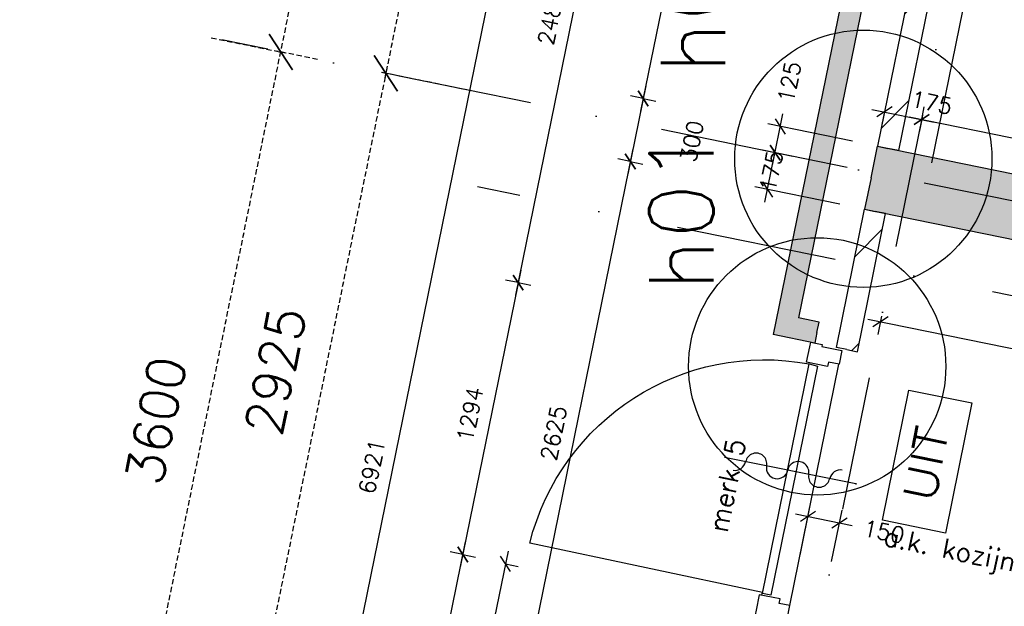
# Model space of a CAD drawing. Extents: x -33344 to 2055880, y -64816 to 121260.
# Tile 18 of 133: x 9468 to 14061, y 25508 to 28244. Entities that reach past the tile are written whole.
import ezdxf
from ezdxf.enums import TextEntityAlignment as Align

# ---------------------------------------------------------------- set-up
doc = ezdxf.new("R2010")
doc.units = 0
doc.header["$LTSCALE"] = 50
doc.header["$MEASUREMENT"] = 0
doc.header["$PDMODE"] = 3
doc.header["$PDSIZE"] = 0.1
for name, pattern in [('DASHDOT', [1, 0.5, -0.25, 0, -0.25]), ('DASHED', [0.75, 0.5, -0.25]), ('STRAM_0WT$1$DASHDOT', [25, 12.5, -6.25, 0, -6.25])]:
    doc.linetypes.add(name, pattern=pattern)
doc.layers.get('0').update_dxf_attribs({"linetype": 'CONTINUOUS'})
doc.layers.get('DEFPOINTS').update_dxf_attribs({"linetype": 'CONTINUOUS'})
for name, color, linetype in [('_BRANDCOMPART', 6, 'DASHDOT'), ('_DETAILNUMMERS', 4, 'CONTINUOUS'), ('_DETAILNUMMERSTEKST', 4, 'CONTINUOUS'), ('A--A21--_F12--', 7, 'CONTINUOUS'), ('A--A21--_F123-', 9, 'CONTINUOUS'), ('A--A22--_F123-', 9, 'CONTINUOUS'), ('A--L21--', 3, 'CONTINUOUS'), ('A--L21--_F-2--', 7, 'CONTINUOUS'), ('A--L21--_F12--', 7, 'CONTINUOUS'), ('A--L22--_F-2--', 7, 'CONTINUOUS'), ('A--L31--', 2, 'CONTINUOUS'), ('A--L32--_F-23-', 2, 'CONTINUOUS'), ('A--L32--_F123-', 1, 'CONTINUOUS'), ('A--L63--', 7, 'CONTINUOUS'), ('A--L65--', 7, 'CONTINUOUS'), ('A--L65--_F-23-', 7, 'CONTINUOUS'), ('A--L65--_F123-', 7, 'CONTINUOUS'), ('A--M$1A-_F123-', 1, 'CONTINUOUS'), ('A--T63--_F123-', 1, 'CONTINUOUS'), ('STRAM_0WT$0$A--L$7A-_STRA0', 1, 'STRAM_0WT$1$DASHDOT'), ('STRAM_0WT$1$A--M$1A-_F123-', 1, 'CONTINUOUS'), ('TEKST_KOZIJNMERK', 2, 'CONTINUOUS'), ('X--LR---_CP', 7, 'CONTINUOUS'), ('XREF', 7, 'CONTINUOUS')]:
    doc.layers.add(name, color=color, linetype=linetype)
doc.styles.add('ALFA-0_25', font='ROMANS')
doc.styles.add('HIEMSTRA', font='romans.shx')
doc.styles.add('STRAM_0WT$1$HIEMSTRA', font='romans.shx')
doc.dimstyles.new('STANDARD$0', dxfattribs={"dimscale": 30, "dimtxt": 2.5, "dimasz": 2, "dimexe": 2, "dimexo": 0, "dimgap": 2, "dimtad": 1, "dimdec": 0, "dimzin": 0, "dimtxsty": 'ALFA-0_25', "dimblk1": 'OBLIQUE', "dimblk2": 'OBLIQUE', "dimsah": 1, "dimcen": -3, "dimdle": 2, "dimclrd": 1, "dimclre": 1, "dimclrt": 2, "dimazin": 3, "dimtfac": 0.666667, "dimtofl": 0, "dimtmove": 0, "dimatfit": 3, "dimtvp": 0.833333, "dimtolj": 1, "dimtzin": 0})
doc.dimstyles.new('STRAM_0WT$0$STANDARD', dxfattribs={"dimscale": 70, "dimtxt": 2.5, "dimasz": 2, "dimexe": 0.3, "dimexo": 0.3, "dimgap": 2, "dimtad": 1, "dimdec": 0, "dimzin": 0, "dimtxsty": 'STRAM_0WT$1$HIEMSTRA', "dimblk1": 'STRAM_0WT$0$_OBLIQUE', "dimblk2": 'STRAM_0WT$0$_OBLIQUE', "dimsah": 1, "dimcen": -0.09, "dimdle": 0.3, "dimclrd": 1, "dimclre": 1, "dimclrt": 4, "dimazin": 3, "dimtfac": 1, "dimtdec": 4, "dimtix": 1, "dimtofl": 0, "dimtmove": 0, "dimatfit": 3, "dimtvp": 625, "dimtolj": 1, "dimtzin": 0})

# ---------------------------------------------------------------- blocks, each defined once
blk = doc.blocks.new('*U1454')
at = {"layer": 'A--A22--_F123-', "linetype": 'CONTINUOUS'}
h = blk.add_hatch(dxfattribs=at)
h.set_pattern_fill('ALFALINE', color=256, scale=300, style=0)
h.set_pattern_definition([(45, (-13857.1, -29305.58), (-212.132, 212.132), [])])
h.paths.add_polyline_path([(0, 0), (49, -10), (-289.5, -1671.9), (-338.5, -1661.9), (-387.5, -1651.9), (-49, 10)])
at = {"layer": 'A--L22--_F-2--', "color": 3, "linetype": 'CONTINUOUS'}
for points in [[(0, 0), (-49, 10), (-387.5, -1651.9), (-338.5, -1661.9)], [(0, 0), (49, -10), (-289.5, -1671.9), (-338.5, -1661.9)]]:
    blk.add_lwpolyline(points, dxfattribs=at)
blk = doc.blocks.new('*U1453')
at = {"layer": 'A--A21--_F123-', "color": 2}
for points in [[(0, 0), (-39, 59), (-510.5, -2502.5), (-569.5, -2541.5)], [(-510.5, -2502.5), (-451.5, -2463.4), (0, 0), (39, -59)]]:
    blk.add_solid(points, dxfattribs=at)
at = {"layer": 'A--L21--_F-2--', "color": 3, "linetype": 'CONTINUOUS'}
for points in [[(-39, 59), (-39, 59), (-569.5, -2541.5), (-569.5, -2541.5)], [(39, -59), (39, -59), (-451.5, -2463.4), (-451.5, -2463.4)]]:
    blk.add_lwpolyline(points, dxfattribs=at)
blk = doc.blocks.new('Q060089-')
at = {"layer": 'A--L63--', "linetype": 'CONTINUOUS'}
blk.add_lwpolyline([(0, 0), (0, 300), (620, 300), (620, 0)], close=True, dxfattribs=at)
at = {"layer": 'X--LR---_CP'}
blk.add_point((620, 0), dxfattribs=at)
blk.add_point((620, 0), dxfattribs=at)
blk.add_point((620, 0), dxfattribs=at)
at = {"layer": 'A--T63--_F123-', "style": 'ALFA-0_25', "width": 1.088889}
blk.add_text('UIT', height=150, dxfattribs=at).set_placement((123.7, 78.8), (473.7, 78.8), align=Align.FIT)
blk = doc.blocks.new('*U1387')
at = {"layer": 'A--A22--_F123-', "linetype": 'CONTINUOUS'}
h = blk.add_hatch(dxfattribs=at)
h.set_pattern_fill('ALFALINE', color=256, scale=300, style=0)
h.set_pattern_definition([(45, (-13327.35, -26705), (-212.132, 212.132), [])])
h.paths.add_polyline_path([(0, 0), (-49, 10), (82.3, 654.7), (131.3, 644.8), (180.3, 634.8), (49, -10)])
at = {"layer": 'A--L22--_F-2--', "color": 3, "linetype": 'CONTINUOUS'}
for points in [[(0, 0), (-49, 10), (82.3, 654.7), (131.3, 644.8)], [(0, 0), (49, -10), (180.3, 634.8), (131.3, 644.8)]]:
    blk.add_lwpolyline(points, dxfattribs=at)
blk = doc.blocks.new('S060205-')
at = {"layer": 'A--L65--_F-23-', "color": 255}
blk.add_circle((0, 0), 0.0123, dxfattribs=at)
at = {"layer": 'A--L65--_F123-', "color": 1, "linetype": 'CONTINUOUS'}
blk.add_lwpolyline([(0, 0), (0, 6.25)], dxfattribs=at)
for points in [[(-0.5, 5.75, 0.41), (0, 5.25)], [(0, 4.25, 1), (0, 5.25)], [(0, 4.25, 1), (0, 3.25)], [(0, 2.25, 1), (0, 3.25)], [(0, 2.25, 1), (0, 1.25)], [(0.5, 0.75, 0.41), (0, 1.25)]]:
    blk.add_lwpolyline(points, format="xyb", dxfattribs=at)
blk = doc.blocks.new('_OBLIQUE')
at = {"color": 0, "linetype": 'BYBLOCK'}
blk.add_line((-0.5, -0.5), (0.5, 0.5), dxfattribs=at)
blk = doc.blocks.new('*D167')
at = {"layer": 'A--M$1A-_F123-', "color": 1}
for p, q in [((14868.4, 40110.1), (12364.4, 27817.6)), ((14856.4, 40051.4), (14797.6, 40063.3)), ((12376.4, 27876.4), (12317.6, 27888.4))]:
    blk.add_line(p, q, dxfattribs=at)
at = {"layer": 'DEFPOINTS', "color": 0}
for p in [(14856.4, 40051.4), (12376.4, 27876.4), (12376.4, 27876.4)]:
    blk.add_point(p, dxfattribs=at)
at = {"layer": 'A--M$1A-_F123-', "color": 1, "xscale": 60, "yscale": 60, "zscale": 60}
for p, rotation in [((14856.4, 40051.4), 78.48629033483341), ((12376.4, 27876.4), 258.4862903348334)]:
    blk.add_blockref('_OBLIQUE', p, dxfattribs=dict(at, rotation=rotation))
at = {"layer": 'A--M$1A-_F123-', "color": 2, "insert": (13520.8, 33983.3), "char_height": 75, "attachment_point": 5, "rotation": 78.4863, "style": 'ALFA-0_25'}
blk.add_mtext('\\A1;12425', dxfattribs=at)
blk = doc.blocks.new('*D178')
at = {"layer": 'A--M$1A-_F123-', "color": 1}
for p, q in [((12944.8, 27393.2), (13003.7, 27682.2)), ((13328.5, 27554.9), (12932.9, 27635.4)), ((13293.6, 27383.4), (12898, 27463.9))]:
    blk.add_line(p, q, dxfattribs=at)
at = {"layer": 'DEFPOINTS', "color": 0}
for p in [(12991.7, 27623.4), (13328.5, 27554.9), (13293.6, 27383.4)]:
    blk.add_point(p, dxfattribs=at)
at = {"layer": 'A--M$1A-_F123-', "color": 1, "xscale": 60, "yscale": 60, "zscale": 60}
for p, rotation in [((12991.7, 27623.4), 78.49089306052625), ((12956.8, 27452), 258.4908930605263)]:
    blk.add_blockref('_OBLIQUE', p, dxfattribs=dict(at, rotation=rotation))
at = {"layer": 'A--M$1A-_F123-', "color": 2, "insert": (12974.2, 27537.7), "char_height": 75, "attachment_point": 5, "rotation": 78.4909, "style": 'ALFA-0_25'}
blk.add_mtext('\\A1;175', dxfattribs=at)
blk = doc.blocks.new('*D179')
at = {"layer": 'A--M$1A-_F123-', "color": 1}
for p, q in [((12979.7, 27564.7), (13028.6, 27804.7)), ((13353.5, 27677.3), (12957.9, 27757.9)), ((13328.5, 27554.9), (12932.9, 27635.4))]:
    blk.add_line(p, q, dxfattribs=at)
at = {"layer": 'DEFPOINTS', "color": 0}
for p in [(13016.6, 27746), (13353.5, 27677.3), (13328.5, 27554.9)]:
    blk.add_point(p, dxfattribs=at)
at = {"layer": 'A--M$1A-_F123-', "color": 1, "xscale": 60, "yscale": 60, "zscale": 60}
for p, rotation in [((13016.6, 27746), 78.48629033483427), ((12991.7, 27623.5), 258.4862903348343)]:
    blk.add_blockref('_OBLIQUE', p, dxfattribs=dict(at, rotation=rotation))
at = {"layer": 'A--M$1A-_F123-', "color": 2, "insert": (13058.8, 27952.8), "char_height": 75, "attachment_point": 5, "rotation": 78.4863, "style": 'ALFA-0_25'}
blk.add_mtext('\\A1;125', dxfattribs=at)
blk = doc.blocks.new('*D196')
at = {"layer": 'A--M$1A-_F123-', "color": 1}
for p, q in [((13443.3, 27825.5), (13734.7, 27766.2)), ((13503.8, 27821.7), (13490.2, 27754.8)), ((13677.6, 27786.3), (13664, 27719.4))]:
    blk.add_line(p, q, dxfattribs=at)
at = {"layer": 'DEFPOINTS', "color": 0}
for p in [(13503.8, 27821.7), (13675.9, 27778.2), (13677.6, 27786.3)]:
    blk.add_point(p, dxfattribs=at)
at = {"layer": 'A--M$1A-_F123-', "color": 1, "xscale": 60, "yscale": 60, "zscale": 60}
for p, rotation in [((13502.1, 27813.6), 168.4862903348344), ((13675.9, 27778.2), 348.4862903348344)]:
    blk.add_blockref('_OBLIQUE', p, dxfattribs=dict(at, rotation=rotation))
at = {"layer": 'A--M$1A-_F123-', "color": 2, "insert": (13722.3, 27857.1), "char_height": 75, "attachment_point": 5, "rotation": 348.4863, "style": 'ALFA-0_25'}
blk.add_mtext('\\A1;175', dxfattribs=at)
blk = doc.blocks.new('*D287')
at = {"layer": 'A--M$1A-_F123-', "color": 1}
for p, q in [((13674.5, 27771.1), (13687.9, 27836.9)), ((13617.1, 27790.1), (19540.5, 26583.5)), ((19480.3, 26588.5), (19493.7, 26654.3))]:
    blk.add_line(p, q, dxfattribs=at)
at = {"layer": 'DEFPOINTS', "color": 0}
for p in [(13674.5, 27771.1), (19480.3, 26588.5), (19481.7, 26595.5)]:
    blk.add_point(p, dxfattribs=at)
at = {"layer": 'A--M$1A-_F123-', "color": 1, "xscale": 60, "yscale": 60, "zscale": 60}
for p, rotation in [((13675.9, 27778.2), 168.4862903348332), ((19481.7, 26595.5), 348.4862903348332)]:
    blk.add_blockref('_OBLIQUE', p, dxfattribs=dict(at, rotation=rotation))
at = {"layer": 'A--M$1A-_F123-', "color": 2, "insert": (16598.3, 27282.4), "char_height": 75, "attachment_point": 5, "rotation": 348.4863, "style": 'ALFA-0_25'}
blk.add_mtext('\\A1;5925', dxfattribs=at)
blk = doc.blocks.new('*D307')
at = {"layer": 'A--M$1A-_F123-', "color": 1}
for p, q in [((13425, 26847.1), (17963.8, 25922.5)), ((13489.2, 26861.7), (13471.8, 26776.3)), ((17910.5, 25961.1), (17893.1, 25875.7))]:
    blk.add_line(p, q, dxfattribs=at)
at = {"layer": 'DEFPOINTS', "color": 0}
for p in [(13489.2, 26861.7), (17910.5, 25961.1), (17905, 25934.5)]:
    blk.add_point(p, dxfattribs=at)
at = {"layer": 'A--M$1A-_F123-', "color": 1, "xscale": 60, "yscale": 60, "zscale": 60}
for p, rotation in [((13483.8, 26835.1), 168.4862903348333), ((17905, 25934.5), 348.4862903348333)]:
    blk.add_blockref('_OBLIQUE', p, dxfattribs=dict(at, rotation=rotation))
at = {"layer": 'A--M$1A-_F123-', "color": 2, "insert": (15713.9, 26480.3), "char_height": 75, "attachment_point": 5, "rotation": 348.4863, "style": 'ALFA-0_25'}
blk.add_mtext('\\A1;4512', dxfattribs=at)
blk = doc.blocks.new('*D355')
at = {"layer": 'A--M$1A-_F123-', "color": 1, "linetype": 'CONTINUOUS'}
for p, q in [((12388.3, 27935.2), (12304.5, 27523.6)), ((12376.4, 27876.4), (12435.1, 27864.4)), ((12316.5, 27582.4), (12375.3, 27570.4))]:
    blk.add_line(p, q, dxfattribs=at)
at = {"layer": 'DEFPOINTS', "color": 0, "linetype": 'CONTINUOUS'}
for p in [(12376.4, 27876.4), (12316.5, 27582.4), (12316.5, 27582.4)]:
    blk.add_point(p, dxfattribs=at)
at = {"layer": 'A--M$1A-_F123-', "color": 1, "linetype": 'CONTINUOUS', "xscale": 60, "yscale": 60, "zscale": 60}
for p, rotation in [((12376.4, 27876.4), 78.48629033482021), ((12316.5, 27582.4), 258.4862903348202)]:
    blk.add_blockref('_OBLIQUE', p, dxfattribs=dict(at, rotation=rotation))
at = {"layer": 'A--M$1A-_F123-', "color": 2, "linetype": 'CONTINUOUS', "insert": (12603.6, 27677), "char_height": 75, "attachment_point": 5, "rotation": 78.4863, "style": 'ALFA-0_25'}
blk.add_mtext('\\A1;300', dxfattribs=at)
blk = doc.blocks.new('*D357')
at = {"layer": 'A--M$1A-_F123-', "color": 1, "linetype": 'CONTINUOUS'}
for p, q in [((12328.4, 27641.2), (11780.5, 24951.5)), ((12316.5, 27582.4), (12257.7, 27594.4)), ((11792.5, 25010.2), (11733.7, 25022.2))]:
    blk.add_line(p, q, dxfattribs=at)
at = {"layer": 'DEFPOINTS', "color": 0, "linetype": 'CONTINUOUS'}
for p in [(12316.5, 27582.4), (11792.5, 25010.2), (11792.5, 25010.2)]:
    blk.add_point(p, dxfattribs=at)
at = {"layer": 'A--M$1A-_F123-', "color": 1, "linetype": 'CONTINUOUS', "xscale": 60, "yscale": 60, "zscale": 60}
for p, rotation in [((12316.5, 27582.4), 78.48629033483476), ((11792.5, 25010.2), 258.4862903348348)]:
    blk.add_blockref('_OBLIQUE', p, dxfattribs=dict(at, rotation=rotation))
at = {"layer": 'A--M$1A-_F123-', "color": 2, "linetype": 'CONTINUOUS', "insert": (11959, 26315.8), "char_height": 75, "attachment_point": 5, "rotation": 78.4863, "style": 'ALFA-0_25'}
blk.add_mtext('\\A1;2625', dxfattribs=at)
blk = doc.blocks.new('*U1241')
at = {"layer": 'A--A21--_F123-', "linetype": 'CONTINUOUS'}
blk.add_hatch(color=256, dxfattribs=at).paths.add_polyline_path([(0, 0), (29.9, 147), (6085.6, -1086.6), (6055.6, -1233.5), (6025.7, -1380.5), (-29.9, -147)])
at = {"layer": 'A--A21--_F12--', "color": 8}
for points in [[(0, 0), (29.9, 147), (6055.6, -1233.5), (6085.6, -1086.6)], [(6055.6, -1233.5), (6025.7, -1380.5), (0, 0), (-29.9, -147)]]:
    blk.add_solid(points, dxfattribs=at)
at = {"layer": 'A--L21--_F12--', "color": 3, "linetype": 'CONTINUOUS'}
for points in [[(0, 0), (29.9, 147), (6085.6, -1086.6), (6055.6, -1233.5)], [(0, 0), (-29.9, -147), (6025.7, -1380.5), (6055.6, -1233.5)]]:
    blk.add_lwpolyline(points, dxfattribs=at)
blk = doc.blocks.new('*D530')
at = {"layer": 'A--M$1A-_F123-', "color": 1, "linetype": 'CONTINUOUS'}
for p, q in [((13108.9, 25746.2), (13157.8, 25986.2)), ((13255.9, 25716.2), (13304.8, 25956.3)), ((13087, 25939.4), (13351.6, 25885.5))]:
    blk.add_line(p, q, dxfattribs=at)
at = {"layer": 'DEFPOINTS', "color": 0, "linetype": 'CONTINUOUS'}
for p in [(13292.8, 25897.5), (13108.9, 25746.2), (13255.9, 25716.2)]:
    blk.add_point(p, dxfattribs=at)
at = {"layer": 'A--M$1A-_F123-', "color": 1, "linetype": 'CONTINUOUS', "xscale": 60, "yscale": 60, "zscale": 60}
for p, rotation in [((13145.8, 25927.5), 168.4862903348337), ((13292.8, 25897.5), 348.4862903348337)]:
    blk.add_blockref('_OBLIQUE', p, dxfattribs=dict(at, rotation=rotation))
at = {"layer": 'A--M$1A-_F123-', "color": 2, "linetype": 'CONTINUOUS', "insert": (13499.7, 25855.4), "char_height": 75, "attachment_point": 5, "rotation": 348.4863, "style": 'ALFA-0_25'}
blk.add_mtext('\\A1;150', dxfattribs=at)
blk = doc.blocks.new('*U1228')
at = {"layer": 'A--A21--_F123-', "color": 2}
for points in [[(-144.4, 29.4), (-85.4, 68.4), (0, 0), (10, 49)], [(0, 0), (-10, -49), (-144.4, 29.4), (-203.4, -9.6)]]:
    blk.add_solid(points, dxfattribs=at)
at = {"layer": 'A--L21--_F-2--', "color": 3, "linetype": 'CONTINUOUS'}
for points in [[(0, 0), (10, 49), (-85.4, 68.4), (-85.4, 68.4)], [(0, 0), (-10, -49), (-203.4, -9.6), (-203.4, -9.6)]]:
    blk.add_lwpolyline(points, dxfattribs=at)
blk = doc.blocks.new('*D567')
at = {"layer": 'A--M$1A-_F123-', "color": 1, "linetype": 'CONTINUOUS'}
for p, q in [((12301, 29510.3), (11781.2, 26958.7)), ((12289, 29451.5), (12230.2, 29463.5)), ((11793.2, 27017.5), (11734.4, 27029.5))]:
    blk.add_line(p, q, dxfattribs=at)
at = {"layer": 'DEFPOINTS', "color": 0, "linetype": 'CONTINUOUS'}
for p in [(12289, 29451.5), (11793.2, 27017.5), (11793.2, 27017.5)]:
    blk.add_point(p, dxfattribs=at)
at = {"layer": 'A--M$1A-_F123-', "color": 1, "linetype": 'CONTINUOUS', "xscale": 60, "yscale": 60, "zscale": 60}
for p, rotation in [((12289, 29451.5), 78.48629033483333), ((11793.2, 27017.5), 258.4862903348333)]:
    blk.add_blockref('_OBLIQUE', p, dxfattribs=dict(at, rotation=rotation))
at = {"layer": 'A--M$1A-_F123-', "color": 2, "linetype": 'CONTINUOUS', "insert": (11945.5, 28254), "char_height": 75, "attachment_point": 5, "rotation": 78.4863, "style": 'ALFA-0_25'}
blk.add_mtext('\\A1;2484', dxfattribs=at)
blk = doc.blocks.new('*D568')
at = {"layer": 'A--M$1A-_F123-', "color": 1, "linetype": 'CONTINUOUS'}
for p, q in [((11228.9, 24247.4), (11546.9, 25808.3)), ((11534.9, 25749.5), (11476.1, 25761.5)), ((11240.9, 24306.2), (11182.1, 24318.2))]:
    blk.add_line(p, q, dxfattribs=at)
at = {"layer": 'DEFPOINTS', "color": 0, "linetype": 'CONTINUOUS'}
for p in [(11534.9, 25749.5), (11534.9, 25749.5), (11240.9, 24306.2)]:
    blk.add_point(p, dxfattribs=at)
at = {"layer": 'A--M$1A-_F123-', "color": 1, "linetype": 'CONTINUOUS', "xscale": 60, "yscale": 60, "zscale": 60}
for p, rotation in [((11534.9, 25749.5), 78.48629033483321), ((11240.9, 24306.2), 258.4862903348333)]:
    blk.add_blockref('_OBLIQUE', p, dxfattribs=dict(at, rotation=rotation))
at = {"layer": 'A--M$1A-_F123-', "color": 2, "linetype": 'CONTINUOUS', "insert": (11292.3, 25047.3), "char_height": 75, "attachment_point": 5, "rotation": 78.4863, "style": 'ALFA-0_25'}
blk.add_mtext('\\A1;1473', dxfattribs=at)
blk = doc.blocks.new('*D569')
at = {"layer": 'A--M$1A-_F123-', "color": 1, "linetype": 'CONTINUOUS'}
for p, q in [((11805.2, 27076.3), (11522.9, 25690.7)), ((11793.2, 27017.5), (11852, 27005.5)), ((11534.9, 25749.5), (11593.7, 25737.6))]:
    blk.add_line(p, q, dxfattribs=at)
at = {"layer": 'DEFPOINTS', "color": 0, "linetype": 'CONTINUOUS'}
for p in [(11793.2, 27017.5), (11534.9, 25749.5), (11534.9, 25749.5)]:
    blk.add_point(p, dxfattribs=at)
at = {"layer": 'A--M$1A-_F123-', "color": 1, "linetype": 'CONTINUOUS', "xscale": 60, "yscale": 60, "zscale": 60}
for p, rotation in [((11793.2, 27017.5), 78.48629033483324), ((11534.9, 25749.5), 258.4862903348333)]:
    blk.add_blockref('_OBLIQUE', p, dxfattribs=dict(at, rotation=rotation))
at = {"layer": 'A--M$1A-_F123-', "color": 2, "linetype": 'CONTINUOUS', "insert": (11568.5, 26403), "char_height": 75, "attachment_point": 5, "rotation": 78.4863, "style": 'ALFA-0_25'}
blk.add_mtext('\\A1;1294', dxfattribs=at)
blk = doc.blocks.new('*D570')
at = {"layer": 'A--M$1A-_F123-', "color": 1, "linetype": 'CONTINUOUS'}
for p, q in [((10503.6, 22690.8), (11909, 29590.2)), ((11897, 29531.4), (11955.8, 29519.4)), ((10515.6, 22749.6), (10574.4, 22737.7))]:
    blk.add_line(p, q, dxfattribs=at)
at = {"layer": 'DEFPOINTS', "color": 0, "linetype": 'CONTINUOUS'}
for p in [(11897, 29531.4), (11897, 29531.4), (10515.6, 22749.6)]:
    blk.add_point(p, dxfattribs=at)
at = {"layer": 'A--M$1A-_F123-', "color": 1, "linetype": 'CONTINUOUS', "xscale": 60, "yscale": 60, "zscale": 60}
for p, rotation in [((11897, 29531.4), 78.48629033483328), ((10515.6, 22749.6), 258.4862903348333)]:
    blk.add_blockref('_OBLIQUE', p, dxfattribs=dict(at, rotation=rotation))
at = {"layer": 'A--M$1A-_F123-', "color": 2, "linetype": 'CONTINUOUS', "insert": (11110.8, 26160), "char_height": 75, "attachment_point": 5, "rotation": 78.4863, "style": 'ALFA-0_25'}
blk.add_mtext('\\A1;6921', dxfattribs=at)
blk = doc.blocks.new('STRAM_0WT$0$_OBLIQUE')
at = {"color": 0, "linetype": 'BYBLOCK'}
blk.add_line((-0.5, -0.5), (0.5, 0.5), dxfattribs=at)
blk = doc.blocks.new('*D1887')
at = {"color": 1, "linetype": 'BYBLOCK'}
for p, q in [((-65287.6, -7776.9), (-64560.7, -4208.2)), ((-64393, -4263.8), (-64585.4, -4224.6)), ((-65111.5, -7791.4), (-65304, -7752.1))]:
    blk.add_line(p, q, dxfattribs=at)
at = {"layer": 'DEFPOINTS', "color": 0, "linetype": 'BYBLOCK'}
for p in [(-64564.9, -4228.8), (-64372.4, -4268), (-65090.9, -7795.6)]:
    blk.add_point(p, dxfattribs=at)
at = {"color": 1, "linetype": 'BYBLOCK', "xscale": 140, "yscale": 140, "zscale": 140}
for p, rotation in [((-64564.9, -4228.8), 78.48629033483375), ((-65283.4, -7756.3), 258.4862903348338)]:
    blk.add_blockref('STRAM_0WT$0$_OBLIQUE', p, dxfattribs=dict(at, rotation=rotation))
at = {"color": 4, "linetype": 'BYBLOCK', "insert": (-65147.1, -5947.2), "char_height": 175, "attachment_point": 5, "rotation": 78.4863, "style": 'STRAM_0WT$1$HIEMSTRA'}
blk.add_mtext('\\A1;3600', dxfattribs=at)
blk = doc.blocks.new('*D1888')
at = {"color": 1, "linetype": 'BYBLOCK'}
for p, q in [((-64529.9, -2398.9), (-64185, -2469.2)), ((-64569.1, -4249.4), (-64201.4, -2444.4)), ((-64889.2, -4162.7), (-64544.3, -4233))]:
    blk.add_line(p, q, dxfattribs=at)
at = {"layer": 'DEFPOINTS', "color": 0, "linetype": 'BYBLOCK'}
for p in [(-64550.5, -2394.7), (-64205.6, -2465), (-64909.8, -4158.5)]:
    blk.add_point(p, dxfattribs=at)
at = {"color": 1, "linetype": 'BYBLOCK', "xscale": 140, "yscale": 140, "zscale": 140}
for p, rotation in [((-64205.6, -2465), 78.48629033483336), ((-64564.9, -4228.8), 258.4862903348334)]:
    blk.add_blockref('STRAM_0WT$0$_OBLIQUE', p, dxfattribs=dict(at, rotation=rotation))
at = {"color": 4, "linetype": 'BYBLOCK', "insert": (-64608.1, -3301.5), "char_height": 175, "attachment_point": 5, "rotation": 78.4863, "style": 'STRAM_0WT$1$HIEMSTRA'}
blk.add_mtext('\\A1;1800', dxfattribs=at)
blk = doc.blocks.new('*D1901')
at = {"color": 1, "linetype": 'BYBLOCK'}
for p, q in [((-63586.5, -2977.9), (-63874.3, -4390.9)), ((-63472.9, -3022.5), (-63611.2, -2994.3)), ((-63752.3, -4394.3), (-63890.7, -4366.1))]:
    blk.add_line(p, q, dxfattribs=at)
at = {"layer": 'DEFPOINTS', "color": 0, "linetype": 'BYBLOCK'}
for p in [(-63452.3, -3026.7), (-63870.1, -4370.3), (-63731.7, -4398.5)]:
    blk.add_point(p, dxfattribs=at)
at = {"color": 1, "linetype": 'BYBLOCK', "xscale": 140, "yscale": 140, "zscale": 140}
for p, rotation in [((-63590.6, -2998.5), 78.48629033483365), ((-63870.1, -4370.3), 258.4862903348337)]:
    blk.add_blockref('STRAM_0WT$0$_OBLIQUE', p, dxfattribs=dict(at, rotation=rotation))
at = {"color": 4, "linetype": 'BYBLOCK', "insert": (-63953.3, -3639), "char_height": 175, "attachment_point": 5, "rotation": 78.4863, "style": 'STRAM_0WT$1$HIEMSTRA'}
blk.add_mtext('\\A1;1400', dxfattribs=at)
blk = doc.blocks.new('*D1906')
at = {"color": 1, "linetype": 'BYBLOCK'}
for p, q in [((-63865.9, -4349.7), (-64458.1, -7257)), ((-63473.3, -4451.1), (-63890.7, -4366.1)), ((-64057.1, -7317.3), (-64474.5, -7232.3))]:
    blk.add_line(p, q, dxfattribs=at)
at = {"layer": 'DEFPOINTS', "color": 0, "linetype": 'BYBLOCK'}
for p in [(-63452.7, -4455.3), (-64453.9, -7236.5), (-64036.5, -7321.5)]:
    blk.add_point(p, dxfattribs=at)
at = {"color": 1, "linetype": 'BYBLOCK', "xscale": 140, "yscale": 140, "zscale": 140}
for p, rotation in [((-63870.1, -4370.3), 78.48629033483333), ((-64453.9, -7236.5), 258.4862903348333)]:
    blk.add_blockref('STRAM_0WT$0$_OBLIQUE', p, dxfattribs=dict(at, rotation=rotation))
at = {"color": 4, "linetype": 'BYBLOCK', "insert": (-64384.9, -5758), "char_height": 175, "attachment_point": 5, "rotation": 78.4863, "style": 'STRAM_0WT$1$HIEMSTRA'}
blk.add_mtext('\\A1;2925', dxfattribs=at)
blk = doc.blocks.new('*D931')
at = {"layer": 'A--M$1A-_F123-', "color": 1, "linetype": 'CONTINUOUS'}
for p, q in [((11746.1, 25765.2), (11057.4, 22384.1)), ((11734.1, 25706.4), (11792.9, 25694.4)), ((11069.4, 22442.9), (11128.2, 22430.9))]:
    blk.add_line(p, q, dxfattribs=at)
at = {"layer": 'DEFPOINTS', "color": 0, "linetype": 'CONTINUOUS'}
for p in [(11734.1, 25706.4), (11069.4, 22442.9), (11069.4, 22442.9)]:
    blk.add_point(p, dxfattribs=at)
at = {"layer": 'A--M$1A-_F123-', "color": 1, "linetype": 'CONTINUOUS', "xscale": 60, "yscale": 60, "zscale": 60}
for p, rotation in [((11734.1, 25706.4), 78.48629033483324), ((11069.4, 22442.9), 258.4862903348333)]:
    blk.add_blockref('_OBLIQUE', p, dxfattribs=dict(at, rotation=rotation))
at = {"layer": 'A--M$1A-_F123-', "color": 2, "linetype": 'CONTINUOUS', "insert": (11306.2, 24094.1), "char_height": 75, "attachment_point": 5, "rotation": 78.4863, "style": 'ALFA-0_25'}
blk.add_mtext('\\A1;3331', dxfattribs=at)
blk = doc.blocks.new('STRAM_0WT')
at = {"layer": 'STRAM_0WT$0$A--L$7A-_STRA0'}
for p, q in [((-46967.857, 69048.716), (-68542.883, -36866.195)), ((-45395.005, -8133.713), (-65209.382, -4097.495))]:
    blk.add_line(p, q, dxfattribs=at)
at = {"layer": 'STRAM_0WT$1$A--M$1A-_F123-', "linetype": 'CONTINUOUS'}
for p1, p2, distance, picture, middle, set_off in [((-65278.73, -4083.369), (-64919.445, -2319.59), -352.028, '*D1888', (-64977.066, -3226.336), (-368.92, 75.15)), ((-64026.046, -2909.791), (-64305.49, -4281.619), -141.199, '*D1901', (-64527.048, -3522.112), (-573.761, 116.876)), ((-65459.862, -7720.402), (-64741.294, -4192.845), 196.445, '*D1887', (-65515.992, -5872.003), (-368.92, 75.15)), ((-64026.445, -4338.461), (-64610.282, -7204.601), -425.975, '*D1906', (-64958.688, -5641.096), (-573.761, 116.876))]:
    dim = blk.add_aligned_dim(p1=p1, p2=p2, distance=distance, dimstyle='STRAM_0WT$0$STANDARD', dxfattribs=at)
    dim.commit()
    dim.dimension.update_dxf_attribs({"geometry": picture, "text_midpoint": middle, "insert": set_off})

msp = doc.modelspace()

# ---------------------------------------------------------------- linework, layer by layer
at = {"layer": '_BRANDCOMPART', "ltscale": 30}
msp.add_lwpolyline([(11183.3, 25401.2), (18731.1, 23863.8), (19151.3, 25926.9), (11603.6, 27464.4)], dxfattribs=at)
at = {"layer": '_DETAILNUMMERS'}
for centre in [(13403.5, 27595), (13188.5, 26627)]:
    msp.add_circle(centre, 600, dxfattribs=at)
at = {"layer": 'A--L21--'}
msp.add_lwpolyline([(14380.4, 30810.4), (13721.7, 27576.8)], dxfattribs=at)
at = {"layer": 'A--L31--', "color": 2, "linetype": 'CONTINUOUS'}
for points in [[(13303.3, 26700.6), (13290.4, 26637), (13240.4, 26647.2), (13236.2, 26626.6), (13139.2, 26646.4), (13153.8, 26717.9), (13158.2, 26739.5), (13172.9, 26736.4), (13211.1, 26728.6), (13209.3, 26719.8)], [(13048.2, 25448), (13061.1, 25511.6), (13011.1, 25521.8), (13015.3, 25542.4), (12918.3, 25562.1), (12903.8, 25490.6), (12899.4, 25469), (12914.1, 25466.1), (12952.3, 25458.3), (12954.1, 25467.1)]]:
    msp.add_lwpolyline(points, close=True, dxfattribs=at)
at = {"layer": 'A--L32--_F-23-', "color": 2, "linetype": 'CONTINUOUS'}
msp.add_lwpolyline([(12972.7, 25559.8), (12933.5, 25567.8), (13151.5, 26638.2), (13190.1, 26627.3), (12972.7, 25559.8)], close=True, dxfattribs=at)
at = {"layer": 'A--L32--_F123-', "color": 1}
for p, q in [((13061.3, 25511.6), (13289.6, 26637.1)), ((13061.3, 25511.6), (13289.6, 26637.1)), ((12933.5, 25580.5), (12928.2, 25559.2))]:
    msp.add_line(p, q, dxfattribs=at)
at = {"layer": 'A--L32--_F123-', "color": 1, "linetype": 'CONTINUOUS'}
msp.add_lwpolyline([(12933.1, 25572.9), (11847.6, 25802.5, -0.39737), (13151.5, 26638.2)], format="xyb", dxfattribs=at)

# ---------------------------------------------------------------- block references
at = {"layer": 'A--L21--', "linetype": 'CONTINUOUS'}
for name, p in [('*U1453', (13553.1, 29316.5)), ('*U1454', (13857.1, 29305.6)), ('*U1241', (13439.6, 27506.7)), ('*U1387', (13327.3, 26705)), ('*U1228', (13186.9, 26784.6))]:
    msp.add_blockref(name, p, dxfattribs=at)
at = {"layer": 'A--L63--', "linetype": 'CONTINUOUS', "rotation": 78.48629033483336}
msp.add_blockref('Q060089-', (13786.5, 25849.1), dxfattribs=at)
at = {"layer": 'A--L65--', "xscale": 100, "yscale": 100, "zscale": 2, "rotation": 78.65990600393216}
msp.add_blockref('S060205-', (13369.3, 26079), dxfattribs=at)
at = {"layer": 'XREF', "linetype": 'DASHED', "ltscale": 20}
msp.add_blockref('STRAM_0WT', (75619.4, 32246.9), dxfattribs=at)

# ---------------------------------------------------------------- texts
at = {"layer": '_DETAILNUMMERSTEKST', "style": 'ALFA-0_25'}
for s, p in [('h04', (12759.4, 27991)), ('h01', (12705.2, 26977.7))]:
    msp.add_text(s, height=300, rotation=90, dxfattribs=at).set_placement(p)
at = {"layer": 'TEKST_KOZIJNMERK', "style": 'HIEMSTRA'}
for s, rotation, p in [('merk 5', 78.486, (12768.1, 25847.6)), ('a.k. kozijn', 348.486, (13491.8, 25793.2))]:
    msp.add_text(s, height=90, rotation=rotation, dxfattribs=at).set_placement(p)

# ---------------------------------------------------------------- dimensions: what is measured, and where the dimension line sits
at = {"layer": 'A--M$1A-_F123-'}
for p1, p2, distance, picture, middle in [((14856.4, 40051.4), (12376.4, 27876.4), 0, '*D167', (13520.8, 33983.3)), ((13674.5, 27771.1), (19480.3, 26588.5), 7.2, '*D287', (16598.3, 27282.4)), ((13489.2, 26861.7), (17910.5, 25961.1), -27.2, '*D307', (15713.9, 26480.3))]:
    dim = msp.add_aligned_dim(p1=p1, p2=p2, distance=distance, dimstyle='STANDARD$0', dxfattribs=at)
    dim.commit()
    dim.dimension.update_dxf_attribs({"geometry": picture, "text_midpoint": middle})
at = {"layer": 'A--M$1A-_F123-', "linetype": 'CONTINUOUS'}
for p1, p2, picture, middle in [((10515.6, 22749.6), (11897, 29531.4), '*D570', (11110.8, 26160)), ((12289, 29451.5), (11793.2, 27017.5), '*D567', (11945.5, 28254)), ((12376.4, 27876.4), (12316.5, 27582.4), '*D355', (12603.6, 27677)), ((12316.5, 27582.4), (11792.5, 25010.2), '*D357', (11959, 26315.8)), ((11793.2, 27017.5), (11534.9, 25749.5), '*D569', (11568.5, 26403)), ((11240.9, 24306.2), (11534.9, 25749.5), '*D568', (11292.3, 25047.3)), ((11734.1, 25706.4), (11069.4, 22442.9), '*D931', (11306.2, 24094.1))]:
    dim = msp.add_aligned_dim(p1=p1, p2=p2, distance=0, dimstyle='STANDARD$0', dxfattribs=at)
    dim.commit()
    dim.dimension.update_dxf_attribs({"geometry": picture, "text_midpoint": middle})
at = {"layer": 'A--M$1A-_F123-'}
for base, p1, p2, angle, picture, middle, dimtype in [((13016.6, 27746), (13328.5, 27554.9), (13353.5, 27677.3), 78.4863, '*D179', (13058.8, 27952.8), 160), ((12991.7, 27623.4), (13293.6, 27383.4), (13328.5, 27554.9), 78.4909, '*D178', (12974.2, 27537.7), 161)]:
    dim = msp.add_linear_dim(base=base, p1=p1, p2=p2, angle=angle, dimstyle='STANDARD$0', dxfattribs=at)
    dim.commit()
    dim.dimension.update_dxf_attribs({"geometry": picture, "text_midpoint": middle, "dimtype": dimtype})
dim = msp.add_linear_dim(base=(13675.9, 27778.2), p1=(13503.8, 27821.7), p2=(13677.6, 27786.3), angle=348.4863, text='175', dimstyle='STANDARD$0', dxfattribs=at)
dim.commit()
dim.dimension.update_dxf_attribs({"geometry": '*D196', "text_midpoint": (13722.3, 27857.1), "dimtype": 161})
at = {"layer": 'A--M$1A-_F123-', "linetype": 'CONTINUOUS'}
dim = msp.add_linear_dim(base=(13292.8, 25897.5), p1=(13108.9, 25746.2), p2=(13255.9, 25716.2), angle=348.4863, dimstyle='STANDARD$0', dxfattribs=at)
dim.commit()
dim.dimension.update_dxf_attribs({"geometry": '*D530', "text_midpoint": (13499.7, 25855.4), "dimtype": 161})

doc.saveas('drawing.dxf')
